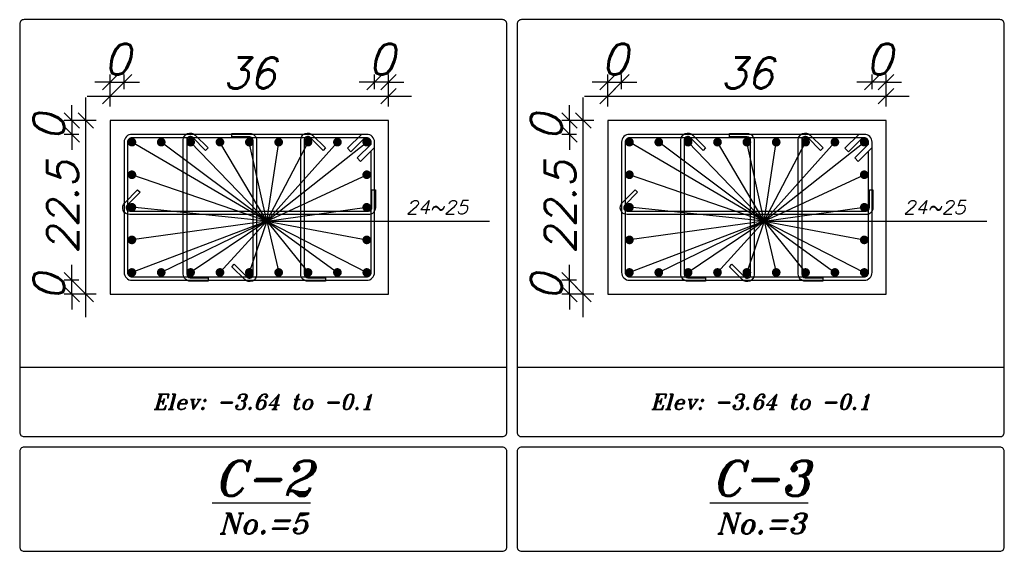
# Model space of a CAD drawing. Header units: inches. Extents: x 826 to 1034, y 702 to 834.
# Tile 11 of 93: x 922.93 to 929.32, y 712.33 to 715.79. Entities that reach past the tile are written whole.
import ezdxf
from ezdxf.enums import TextEntityAlignment as Align

# ---------------------------------------------------------------- set-up
doc = ezdxf.new("R2010")
doc.units = ezdxf.units.IN
doc.header["$MEASUREMENT"] = 0
doc.layers.add('SAZE_DRAWINGS', color=7, linetype='Continuous')
doc.styles.add('SAZE_STYLE', font='romansp.shx', dxfattribs={"oblique": 15})
doc.styles.add('SAZE_STYLE1', font='romant.shx', dxfattribs={"oblique": 15})
doc.dimstyles.new('SAZE_DIM_STYLE', dxfattribs={"dimtxt": 0.2, "dimasz": 0.2, "dimexe": 0.1, "dimexo": 0.05, "dimgap": 0.05, "dimtad": 0, "dimzin": 0, "dimdsep": 46, "dimtxsty": 'SAZE_STYLE', "dimcen": 0.09, "dimclrd": 2, "dimclre": 2, "dimclrt": 3, "dimadec": 0, "dimazin": 0, "dimtfac": 1, "dimtdec": 4, "dimtix": 1, "dimtmove": 1, "dimatfit": 3, "dimfxl": 1, "dimtolj": 1, "dimtzin": 0, "dimarcsym": 0})

# ---------------------------------------------------------------- blocks, each defined once
blk = doc.blocks.new('_Oblique')
at = {"color": 0, "linetype": 'ByBlock', "lineweight": -2}
blk.add_line((-0.5, -0.5), (0.5, 0.5), dxfattribs=at)
blk = doc.blocks.new('*D3553')
at = {"layer": 'Defpoints', "color": 0, "transparency": 16777216}
for p in [(923.6063, 715.3818), (923.5159, 715.3366), (923.6063, 715.3366)]:
    blk.add_point(p, dxfattribs=at)
at = {"layer": 'SAZE_DRAWINGS', "color": 2, "lineweight": -2, "transparency": 16777216}
for p, q in [((923.5159, 715.3366), (923.5159, 715.4318)), ((923.6063, 715.3366), (923.6063, 715.4318)), ((923.5159, 715.3818), (923.4159, 715.3818)), ((923.5159, 715.3818), (923.6063, 715.3818)), ((923.6063, 715.3818), (923.7063, 715.3818))]:
    blk.add_line(p, q, dxfattribs=at)
at = {"layer": 'SAZE_DRAWINGS', "color": 2, "lineweight": -2, "transparency": 16777216, "xscale": 0.1, "yscale": 0.1, "zscale": 0.1}
blk.add_blockref('_Oblique', (923.5159, 715.3818), dxfattribs=at)
at = {"layer": 'SAZE_DRAWINGS', "color": 2, "lineweight": -2, "transparency": 16777216, "xscale": 0.1, "yscale": 0.1, "zscale": 0.1, "rotation": 180}
blk.add_blockref('_Oblique', (923.6063, 715.3818), dxfattribs=at)
at = {"layer": 'SAZE_DRAWINGS', "color": 3, "transparency": 16777216, "insert": (923.5611, 715.5318), "char_height": 0.2, "attachment_point": 5, "style": 'SAZE_STYLE'}
blk.add_mtext('\\A1;0', dxfattribs=at)
blk = doc.blocks.new('*D3554')
at = {"layer": 'Defpoints', "color": 0, "transparency": 16777216}
for p in [(925.3226, 715.2914), (923.5159, 715.2237), (925.3226, 715.2237)]:
    blk.add_point(p, dxfattribs=at)
at = {"layer": 'SAZE_DRAWINGS', "color": 2, "lineweight": -2, "transparency": 16777216}
for p, q in [((923.3659, 715.2914), (925.4726, 715.2914)), ((923.5159, 715.2237), (923.5159, 715.3414)), ((925.3226, 715.2237), (925.3226, 715.3414))]:
    blk.add_line(p, q, dxfattribs=at)
at = {"layer": 'SAZE_DRAWINGS', "color": 2, "lineweight": -2, "transparency": 16777216, "xscale": 0.1, "yscale": 0.1, "zscale": 0.1, "rotation": 180}
blk.add_blockref('_Oblique', (923.5159, 715.2914), dxfattribs=at)
at = {"layer": 'SAZE_DRAWINGS', "color": 2, "lineweight": -2, "transparency": 16777216, "xscale": 0.1, "yscale": 0.1, "zscale": 0.1}
blk.add_blockref('_Oblique', (925.3226, 715.2914), dxfattribs=at)
at = {"layer": 'SAZE_DRAWINGS', "color": 3, "transparency": 16777216, "insert": (924.4192, 715.4414), "char_height": 0.2, "attachment_point": 5, "style": 'SAZE_STYLE'}
blk.add_mtext('\\A1;36', dxfattribs=at)
blk = doc.blocks.new('*D3555')
at = {"layer": 'Defpoints', "color": 0, "transparency": 16777216}
for p in [(925.2322, 715.3818), (925.2322, 715.3366), (925.3226, 715.3366)]:
    blk.add_point(p, dxfattribs=at)
at = {"layer": 'SAZE_DRAWINGS', "color": 2, "lineweight": -2, "transparency": 16777216}
for p, q in [((925.2322, 715.3366), (925.2322, 715.4318)), ((925.3226, 715.3366), (925.3226, 715.4318)), ((925.2322, 715.3818), (925.1322, 715.3818)), ((925.3226, 715.3818), (925.2322, 715.3818)), ((925.3226, 715.3818), (925.4226, 715.3818))]:
    blk.add_line(p, q, dxfattribs=at)
at = {"layer": 'SAZE_DRAWINGS', "color": 2, "lineweight": -2, "transparency": 16777216, "xscale": 0.1, "yscale": 0.1, "zscale": 0.1}
blk.add_blockref('_Oblique', (925.2322, 715.3818), dxfattribs=at)
at = {"layer": 'SAZE_DRAWINGS', "color": 2, "lineweight": -2, "transparency": 16777216, "xscale": 0.1, "yscale": 0.1, "zscale": 0.1, "rotation": 180}
blk.add_blockref('_Oblique', (925.3226, 715.3818), dxfattribs=at)
at = {"layer": 'SAZE_DRAWINGS', "color": 3, "transparency": 16777216, "insert": (925.2774, 715.5318), "char_height": 0.2, "attachment_point": 5, "style": 'SAZE_STYLE'}
blk.add_mtext('\\A1;0', dxfattribs=at)
blk = doc.blocks.new('*D3556')
at = {"layer": 'Defpoints', "color": 0, "transparency": 16777216}
for p in [(923.2675, 714.0945), (923.3127, 714.0945), (923.3127, 714.0042)]:
    blk.add_point(p, dxfattribs=at)
at = {"layer": 'SAZE_DRAWINGS', "color": 2, "lineweight": -2, "transparency": 16777216}
for p, q in [((923.2675, 714.0945), (923.2675, 714.1945)), ((923.3127, 714.0945), (923.2175, 714.0945)), ((923.2675, 714.0042), (923.2675, 714.0945)), ((923.3127, 714.0042), (923.2175, 714.0042)), ((923.2675, 714.0042), (923.2675, 713.9042))]:
    blk.add_line(p, q, dxfattribs=at)
at = {"layer": 'SAZE_DRAWINGS', "color": 2, "lineweight": -2, "transparency": 16777216, "xscale": 0.1, "yscale": 0.1, "zscale": 0.1}
for p, rotation in [((923.2675, 714.0945), 270), ((923.2675, 714.0042), 90)]:
    blk.add_blockref('_Oblique', p, dxfattribs=dict(at, rotation=rotation))
at = {"layer": 'SAZE_DRAWINGS', "color": 3, "transparency": 16777216, "insert": (923.1175, 714.0494), "char_height": 0.2, "attachment_point": 5, "rotation": 90, "style": 'SAZE_STYLE'}
blk.add_mtext('\\A1;0', dxfattribs=at)
blk = doc.blocks.new('*D3557')
at = {"layer": 'Defpoints', "color": 0, "transparency": 16777216}
for p in [(923.3578, 715.1334), (923.4256, 715.1334), (923.4256, 714.0042)]:
    blk.add_point(p, dxfattribs=at)
at = {"layer": 'SAZE_DRAWINGS', "color": 2, "lineweight": -2, "transparency": 16777216}
for p, q in [((923.3578, 713.8542), (923.3578, 715.2834)), ((923.4256, 715.1334), (923.3078, 715.1334)), ((923.4256, 714.0042), (923.3078, 714.0042))]:
    blk.add_line(p, q, dxfattribs=at)
at = {"layer": 'SAZE_DRAWINGS', "color": 2, "lineweight": -2, "transparency": 16777216, "xscale": 0.1, "yscale": 0.1, "zscale": 0.1}
for p, rotation in [((923.3578, 715.1334), 90), ((923.3578, 714.0042), 270)]:
    blk.add_blockref('_Oblique', p, dxfattribs=dict(at, rotation=rotation))
at = {"layer": 'SAZE_DRAWINGS', "color": 3, "transparency": 16777216, "insert": (923.2078, 714.5688), "char_height": 0.2, "attachment_point": 5, "rotation": 90, "style": 'SAZE_STYLE'}
blk.add_mtext('\\A1;22.5', dxfattribs=at)
blk = doc.blocks.new('*D3558')
at = {"layer": 'Defpoints', "color": 0, "transparency": 16777216}
for p in [(923.3127, 715.1334), (923.2675, 715.043), (923.3127, 715.043)]:
    blk.add_point(p, dxfattribs=at)
at = {"layer": 'SAZE_DRAWINGS', "color": 2, "lineweight": -2, "transparency": 16777216}
for p, q in [((923.2675, 715.1334), (923.2675, 715.2334)), ((923.3127, 715.1334), (923.2175, 715.1334)), ((923.2675, 715.1334), (923.2675, 715.043)), ((923.3127, 715.043), (923.2175, 715.043)), ((923.2675, 715.043), (923.2675, 714.943))]:
    blk.add_line(p, q, dxfattribs=at)
at = {"layer": 'SAZE_DRAWINGS', "color": 2, "lineweight": -2, "transparency": 16777216, "xscale": 0.1, "yscale": 0.1, "zscale": 0.1}
for p, rotation in [((923.2675, 715.1334), 270), ((923.2675, 715.043), 90)]:
    blk.add_blockref('_Oblique', p, dxfattribs=dict(at, rotation=rotation))
at = {"layer": 'SAZE_DRAWINGS', "color": 3, "transparency": 16777216, "insert": (923.1175, 715.0882), "char_height": 0.2, "attachment_point": 5, "rotation": 90, "style": 'SAZE_STYLE'}
blk.add_mtext('\\A1;0', dxfattribs=at)
blk = doc.blocks.new('*D3804')
at = {"layer": 'Defpoints', "color": 0, "transparency": 16777216}
for p in [(926.8356, 715.3818), (926.7453, 715.3366), (926.8356, 715.3366)]:
    blk.add_point(p, dxfattribs=at)
at = {"layer": 'SAZE_DRAWINGS', "color": 2, "lineweight": -2, "transparency": 16777216}
for p, q in [((926.7453, 715.3366), (926.7453, 715.4318)), ((926.8356, 715.3366), (926.8356, 715.4318)), ((926.7453, 715.3818), (926.6453, 715.3818)), ((926.7453, 715.3818), (926.8356, 715.3818)), ((926.8356, 715.3818), (926.9356, 715.3818))]:
    blk.add_line(p, q, dxfattribs=at)
at = {"layer": 'SAZE_DRAWINGS', "color": 2, "lineweight": -2, "transparency": 16777216, "xscale": 0.1, "yscale": 0.1, "zscale": 0.1}
blk.add_blockref('_Oblique', (926.7453, 715.3818), dxfattribs=at)
at = {"layer": 'SAZE_DRAWINGS', "color": 2, "lineweight": -2, "transparency": 16777216, "xscale": 0.1, "yscale": 0.1, "zscale": 0.1, "rotation": 180}
blk.add_blockref('_Oblique', (926.8356, 715.3818), dxfattribs=at)
at = {"layer": 'SAZE_DRAWINGS', "color": 3, "transparency": 16777216, "insert": (926.7905, 715.5318), "char_height": 0.2, "attachment_point": 5, "style": 'SAZE_STYLE'}
blk.add_mtext('\\A1;0', dxfattribs=at)
blk = doc.blocks.new('*D3805')
at = {"layer": 'Defpoints', "color": 0, "transparency": 16777216}
for p in [(928.5519, 715.2914), (926.7453, 715.2237), (928.5519, 715.2237)]:
    blk.add_point(p, dxfattribs=at)
at = {"layer": 'SAZE_DRAWINGS', "color": 2, "lineweight": -2, "transparency": 16777216}
for p, q in [((926.5953, 715.2914), (928.7019, 715.2914)), ((926.7453, 715.2237), (926.7453, 715.3414)), ((928.5519, 715.2237), (928.5519, 715.3414))]:
    blk.add_line(p, q, dxfattribs=at)
at = {"layer": 'SAZE_DRAWINGS', "color": 2, "lineweight": -2, "transparency": 16777216, "xscale": 0.1, "yscale": 0.1, "zscale": 0.1, "rotation": 180}
blk.add_blockref('_Oblique', (926.7453, 715.2914), dxfattribs=at)
at = {"layer": 'SAZE_DRAWINGS', "color": 2, "lineweight": -2, "transparency": 16777216, "xscale": 0.1, "yscale": 0.1, "zscale": 0.1}
blk.add_blockref('_Oblique', (928.5519, 715.2914), dxfattribs=at)
at = {"layer": 'SAZE_DRAWINGS', "color": 3, "transparency": 16777216, "insert": (927.6486, 715.4414), "char_height": 0.2, "attachment_point": 5, "style": 'SAZE_STYLE'}
blk.add_mtext('\\A1;36', dxfattribs=at)
blk = doc.blocks.new('*D3806')
at = {"layer": 'Defpoints', "color": 0, "transparency": 16777216}
for p in [(928.4616, 715.3818), (928.4616, 715.3366), (928.5519, 715.3366)]:
    blk.add_point(p, dxfattribs=at)
at = {"layer": 'SAZE_DRAWINGS', "color": 2, "lineweight": -2, "transparency": 16777216}
for p, q in [((928.4616, 715.3366), (928.4616, 715.4318)), ((928.5519, 715.3366), (928.5519, 715.4318)), ((928.4616, 715.3818), (928.3616, 715.3818)), ((928.5519, 715.3818), (928.4616, 715.3818)), ((928.5519, 715.3818), (928.6519, 715.3818))]:
    blk.add_line(p, q, dxfattribs=at)
at = {"layer": 'SAZE_DRAWINGS', "color": 2, "lineweight": -2, "transparency": 16777216, "xscale": 0.1, "yscale": 0.1, "zscale": 0.1}
blk.add_blockref('_Oblique', (928.4616, 715.3818), dxfattribs=at)
at = {"layer": 'SAZE_DRAWINGS', "color": 2, "lineweight": -2, "transparency": 16777216, "xscale": 0.1, "yscale": 0.1, "zscale": 0.1, "rotation": 180}
blk.add_blockref('_Oblique', (928.5519, 715.3818), dxfattribs=at)
at = {"layer": 'SAZE_DRAWINGS', "color": 3, "transparency": 16777216, "insert": (928.5068, 715.5318), "char_height": 0.2, "attachment_point": 5, "style": 'SAZE_STYLE'}
blk.add_mtext('\\A1;0', dxfattribs=at)
blk = doc.blocks.new('*D3807')
at = {"layer": 'Defpoints', "color": 0, "transparency": 16777216}
for p in [(926.4969, 714.0945), (926.542, 714.0945), (926.542, 714.0042)]:
    blk.add_point(p, dxfattribs=at)
at = {"layer": 'SAZE_DRAWINGS', "color": 2, "lineweight": -2, "transparency": 16777216}
for p, q in [((926.4969, 714.0945), (926.4969, 714.1945)), ((926.542, 714.0945), (926.4469, 714.0945)), ((926.4969, 714.0042), (926.4969, 714.0945)), ((926.542, 714.0042), (926.4469, 714.0042)), ((926.4969, 714.0042), (926.4969, 713.9042))]:
    blk.add_line(p, q, dxfattribs=at)
at = {"layer": 'SAZE_DRAWINGS', "color": 2, "lineweight": -2, "transparency": 16777216, "xscale": 0.1, "yscale": 0.1, "zscale": 0.1}
for p, rotation in [((926.4969, 714.0945), 270), ((926.4969, 714.0042), 90)]:
    blk.add_blockref('_Oblique', p, dxfattribs=dict(at, rotation=rotation))
at = {"layer": 'SAZE_DRAWINGS', "color": 3, "transparency": 16777216, "insert": (926.3469, 714.0494), "char_height": 0.2, "attachment_point": 5, "rotation": 90, "style": 'SAZE_STYLE'}
blk.add_mtext('\\A1;0', dxfattribs=at)
blk = doc.blocks.new('*D3808')
at = {"layer": 'Defpoints', "color": 0, "transparency": 16777216}
for p in [(926.5872, 715.1334), (926.655, 715.1334), (926.655, 714.0042)]:
    blk.add_point(p, dxfattribs=at)
at = {"layer": 'SAZE_DRAWINGS', "color": 2, "lineweight": -2, "transparency": 16777216}
for p, q in [((926.5872, 713.8542), (926.5872, 715.2834)), ((926.655, 715.1334), (926.5372, 715.1334)), ((926.655, 714.0042), (926.5372, 714.0042))]:
    blk.add_line(p, q, dxfattribs=at)
at = {"layer": 'SAZE_DRAWINGS', "color": 2, "lineweight": -2, "transparency": 16777216, "xscale": 0.1, "yscale": 0.1, "zscale": 0.1}
for p, rotation in [((926.5872, 715.1334), 90), ((926.5872, 714.0042), 270)]:
    blk.add_blockref('_Oblique', p, dxfattribs=dict(at, rotation=rotation))
at = {"layer": 'SAZE_DRAWINGS', "color": 3, "transparency": 16777216, "insert": (926.4372, 714.5688), "char_height": 0.2, "attachment_point": 5, "rotation": 90, "style": 'SAZE_STYLE'}
blk.add_mtext('\\A1;22.5', dxfattribs=at)
blk = doc.blocks.new('*D3809')
at = {"layer": 'Defpoints', "color": 0, "transparency": 16777216}
for p in [(926.542, 715.1334), (926.4969, 715.043), (926.542, 715.043)]:
    blk.add_point(p, dxfattribs=at)
at = {"layer": 'SAZE_DRAWINGS', "color": 2, "lineweight": -2, "transparency": 16777216}
for p, q in [((926.4969, 715.1334), (926.4969, 715.2334)), ((926.542, 715.1334), (926.4469, 715.1334)), ((926.4969, 715.1334), (926.4969, 715.043)), ((926.542, 715.043), (926.4469, 715.043)), ((926.4969, 715.043), (926.4969, 714.943))]:
    blk.add_line(p, q, dxfattribs=at)
at = {"layer": 'SAZE_DRAWINGS', "color": 2, "lineweight": -2, "transparency": 16777216, "xscale": 0.1, "yscale": 0.1, "zscale": 0.1}
for p, rotation in [((926.4969, 715.1334), 270), ((926.4969, 715.043), 90)]:
    blk.add_blockref('_Oblique', p, dxfattribs=dict(at, rotation=rotation))
at = {"layer": 'SAZE_DRAWINGS', "color": 3, "transparency": 16777216, "insert": (926.3469, 715.0882), "char_height": 0.2, "attachment_point": 5, "rotation": 90, "style": 'SAZE_STYLE'}
blk.add_mtext('\\A1;0', dxfattribs=at)

msp = doc.modelspace()

# ---------------------------------------------------------------- linework, layer by layer
at = {"layer": 'SAZE_DRAWINGS', "color": 2}
for p, q in [((924.5322, 714.4785), (923.6571, 714.9922)), ((924.5322, 714.4785), (923.8476, 714.9922)), ((924.5322, 714.4785), (924.0382, 714.9922)), ((924.5322, 714.4785), (924.2287, 714.9922)), ((924.5322, 714.4785), (924.4192, 714.9922)), ((924.5322, 714.4785), (924.6098, 714.9922)), ((924.5322, 714.4785), (924.8003, 714.9922)), ((924.5322, 714.4785), (924.9909, 714.9922)), ((924.5322, 714.4785), (925.1814, 714.9922)), ((927.7615, 714.4785), (926.8864, 714.9922)), ((927.7615, 714.4785), (927.077, 714.9922)), ((927.7615, 714.4785), (927.2675, 714.9922)), ((927.7615, 714.4785), (927.4581, 714.9922)), ((927.7615, 714.4785), (927.6486, 714.9922)), ((927.7615, 714.4785), (927.8392, 714.9922)), ((927.7615, 714.4785), (928.0297, 714.9922)), ((927.7615, 714.4785), (928.2202, 714.9922)), ((927.7615, 714.4785), (928.4108, 714.9922)), ((924.5322, 714.4785), (923.6571, 714.7805)), ((924.5322, 714.4785), (925.1814, 714.7805)), ((927.7615, 714.4785), (926.8864, 714.7805)), ((927.7615, 714.4785), (928.4108, 714.7805)), ((924.5322, 714.4785), (923.6571, 714.5688)), ((924.5322, 714.4785), (925.1814, 714.5688)), ((927.7615, 714.4785), (926.8864, 714.5688)), ((927.7615, 714.4785), (928.4108, 714.5688)), ((924.5322, 714.4785), (923.6571, 714.1454)), ((924.5322, 714.4785), (923.6571, 714.3571)), ((924.5322, 714.4785), (923.8476, 714.1454)), ((924.5322, 714.4785), (924.0382, 714.1454)), ((924.5322, 714.4785), (924.2287, 714.1454)), ((924.5322, 714.4785), (924.4192, 714.1454)), ((924.5322, 714.4785), (925.9775, 714.4785)), ((924.5322, 714.4785), (924.6098, 714.1454)), ((924.5322, 714.4785), (924.8003, 714.1454)), ((924.5322, 714.4785), (924.9909, 714.1454)), ((924.5322, 714.4785), (925.1814, 714.1454)), ((924.5322, 714.4785), (925.1814, 714.3571)), ((927.7615, 714.4785), (926.8864, 714.1454)), ((927.7615, 714.4785), (926.8864, 714.3571)), ((927.7615, 714.4785), (927.077, 714.1454)), ((927.7615, 714.4785), (927.2675, 714.1454)), ((927.7615, 714.4785), (927.4581, 714.1454)), ((927.7615, 714.4785), (927.6486, 714.1454)), ((927.7615, 714.4785), (929.2068, 714.4785)), ((927.7615, 714.4785), (927.8392, 714.1454)), ((927.7615, 714.4785), (928.0297, 714.1454)), ((927.7615, 714.4785), (928.2202, 714.1454)), ((927.7615, 714.4785), (928.4108, 714.1454)), ((927.7615, 714.4785), (928.4108, 714.3571))]:
    msp.add_line(p, q, dxfattribs=at)
at = {"layer": 'SAZE_DRAWINGS', "color": 8}
for p, q in [((922.9288, 713.53), (926.0904, 713.53)), ((926.1581, 713.53), (929.3198, 713.53))]:
    msp.add_line(p, q, dxfattribs=at)
for points in [[(922.957, 713.0783), (926.0622, 713.0783, 0.414214), (926.0904, 713.1065), (926.0904, 715.76, 0.414214), (926.0622, 715.7883), (922.957, 715.7883, 0.414214), (922.9288, 715.76), (922.9288, 713.1065, 0.414214)], [(926.1864, 713.0783), (929.2915, 713.0783, 0.414214), (929.3198, 713.1065), (929.3198, 715.76, 0.414214), (929.2915, 715.7883), (926.1864, 715.7883, 0.414214), (926.1581, 715.76), (926.1581, 713.1065, 0.414214)]]:
    msp.add_lwpolyline(points, format="xyb", close=True, dxfattribs=at)
at = {"layer": 'SAZE_DRAWINGS', "color": 3}
for points in [[(923.5159, 714.0042), (925.3226, 714.0042), (925.3226, 715.1334), (923.5159, 715.1334)], [(926.7453, 714.0042), (928.5519, 714.0042), (928.5519, 715.1334), (926.7453, 715.1334)]]:
    msp.add_lwpolyline(points, close=True, dxfattribs=at)
at = {"layer": 'SAZE_DRAWINGS', "color": 4}
for points in [[(923.6571, 714.0945), (925.1814, 714.0945, 0.414214), (925.2322, 714.1454), (925.2322, 714.9922, 0.414214), (925.1814, 715.043), (923.6571, 715.043, 0.414214), (923.6063, 714.9922), (923.6063, 714.1454, 0.414214)], [(924.1511, 714.0889), (924.0359, 714.0889, -0.414214), (923.9907, 714.134), (923.9907, 715.0067, -0.668179), (924.0678, 715.0386), (924.1515, 714.955), (924.1355, 714.939), (924.0519, 715.0227, 0.668179), (924.0133, 715.0067), (924.0133, 714.134, 0.414214), (924.0359, 714.1115), (924.1511, 714.1115)], [(924.3063, 715.0487), (924.4215, 715.0487, -0.414214), (924.4667, 715.0035), (924.4667, 714.1309, -0.668179), (924.3896, 714.099), (924.3059, 714.1826), (924.3219, 714.1986), (924.4055, 714.1149, 0.668179), (924.4441, 714.1309), (924.4441, 715.0035, 0.414214), (924.4215, 715.0261), (924.3063, 715.0261)], [(924.9133, 714.0889), (924.7981, 714.0889, -0.414214), (924.7529, 714.134), (924.7529, 715.0067, -0.668179), (924.83, 715.0386), (924.9137, 714.955), (924.8977, 714.939), (924.8141, 715.0227, 0.668179), (924.7755, 715.0067), (924.7755, 714.134, 0.414214), (924.7981, 714.1115), (924.9133, 714.1115)], [(926.8864, 714.0945), (928.4108, 714.0945, 0.414214), (928.4616, 714.1454), (928.4616, 714.9922, 0.414214), (928.4108, 715.043), (926.8864, 715.043, 0.414214), (926.8356, 714.9922), (926.8356, 714.1454, 0.414214)], [(927.3804, 714.0889), (927.2653, 714.0889, -0.414214), (927.2201, 714.134), (927.2201, 715.0067, -0.668179), (927.2972, 715.0386), (927.3809, 714.955), (927.3649, 714.939), (927.2812, 715.0227, 0.668179), (927.2427, 715.0067), (927.2427, 714.134, 0.414214), (927.2653, 714.1115), (927.3804, 714.1115)], [(927.5357, 715.0487), (927.6509, 715.0487, -0.414214), (927.696, 715.0035), (927.696, 714.1309, -0.668179), (927.6189, 714.099), (927.5353, 714.1826), (927.5512, 714.1986), (927.6349, 714.1149, 0.668179), (927.6734, 714.1309), (927.6734, 715.0035, 0.414214), (927.6509, 715.0261), (927.5357, 715.0261)], [(928.1426, 714.0889), (928.0275, 714.0889, -0.414214), (927.9823, 714.134), (927.9823, 715.0067, -0.668179), (928.0594, 715.0386), (928.1431, 714.955), (928.1271, 714.939), (928.0434, 715.0227, 0.668179), (928.0049, 715.0067), (928.0049, 714.134, 0.414214), (928.0275, 714.1115), (928.1426, 714.1115)], [(925.2379, 714.6817), (925.2379, 714.5665, -0.414214), (925.1927, 714.5213), (923.6426, 714.5213, -0.668179), (923.6106, 714.5984), (923.6943, 714.6822), (923.7103, 714.6662), (923.6266, 714.5825, 0.668179), (923.6426, 714.5439), (925.1927, 714.5439, 0.414214), (925.2153, 714.5665), (925.2153, 714.6817)], [(928.4672, 714.6817), (928.4672, 714.5665, -0.414214), (928.4221, 714.5213), (926.8719, 714.5213, -0.668179), (926.84, 714.5984), (926.9237, 714.6822), (926.9397, 714.6662), (926.856, 714.5825, 0.668179), (926.8719, 714.5439), (928.4221, 714.5439, 0.414214), (928.4447, 714.5665), (928.4447, 714.6817)], [(922.957, 712.3331), (926.0622, 712.3331, 0.414214), (926.0904, 712.3613), (926.0904, 712.9823, 0.414214), (926.0622, 713.0106), (922.957, 713.0106, 0.414214), (922.9288, 712.9823), (922.9288, 712.3613, 0.414214)], [(926.1864, 712.3331), (929.2915, 712.3331, 0.414214), (929.3198, 712.3613), (929.3198, 712.9823, 0.414214), (929.2915, 713.0106), (926.1864, 713.0106, 0.414214), (926.1581, 712.9823), (926.1581, 712.3613, 0.414214)]]:
    msp.add_lwpolyline(points, format="xyb", close=True, dxfattribs=at)
for points in [[(925.169, 715.0205), (925.0787, 714.9301), (925.0561, 714.9527), (925.1464, 715.043)], [(928.3984, 715.0205), (928.308, 714.9301), (928.2855, 714.9527), (928.3758, 715.043)], [(925.2096, 714.9798), (925.1193, 714.8895), (925.1419, 714.8669), (925.2322, 714.9572)], [(928.439, 714.9798), (928.3487, 714.8895), (928.3713, 714.8669), (928.4616, 714.9572)]]:
    msp.add_lwpolyline(points, dxfattribs=at)
at = {"layer": 'SAZE_DRAWINGS', "color": 6, "const_width": 0.0282}
for points in [[(923.643, 714.9922, 1), (923.6712, 714.9922, 1)], [(923.8335, 714.9922, 1), (923.8617, 714.9922, 1)], [(924.024, 714.9922, 1), (924.0523, 714.9922, 1)], [(924.2146, 714.9922, 1), (924.2428, 714.9922, 1)], [(924.4051, 714.9922, 1), (924.4334, 714.9922, 1)], [(924.5957, 714.9922, 1), (924.6239, 714.9922, 1)], [(924.7862, 714.9922, 1), (924.8144, 714.9922, 1)], [(924.9768, 714.9922, 1), (925.005, 714.9922, 1)], [(925.1673, 714.9922, 1), (925.1955, 714.9922, 1)], [(926.8723, 714.9922, 1), (926.9006, 714.9922, 1)], [(927.0629, 714.9922, 1), (927.0911, 714.9922, 1)], [(927.2534, 714.9922, 1), (927.2816, 714.9922, 1)], [(927.444, 714.9922, 1), (927.4722, 714.9922, 1)], [(927.6345, 714.9922, 1), (927.6627, 714.9922, 1)], [(927.825, 714.9922, 1), (927.8533, 714.9922, 1)], [(928.0156, 714.9922, 1), (928.0438, 714.9922, 1)], [(928.2061, 714.9922, 1), (928.2344, 714.9922, 1)], [(928.3967, 714.9922, 1), (928.4249, 714.9922, 1)], [(923.643, 714.7805, 1), (923.6712, 714.7805, 1)], [(925.1673, 714.7805, 1), (925.1955, 714.7805, 1)], [(926.8723, 714.7805, 1), (926.9006, 714.7805, 1)], [(928.3967, 714.7805, 1), (928.4249, 714.7805, 1)], [(923.643, 714.5688, 1), (923.6712, 714.5688, 1)], [(925.1673, 714.5688, 1), (925.1955, 714.5688, 1)], [(926.8723, 714.5688, 1), (926.9006, 714.5688, 1)], [(928.3967, 714.5688, 1), (928.4249, 714.5688, 1)], [(923.643, 714.3571, 1), (923.6712, 714.3571, 1)], [(925.1673, 714.3571, 1), (925.1955, 714.3571, 1)], [(926.8723, 714.3571, 1), (926.9006, 714.3571, 1)], [(928.3967, 714.3571, 1), (928.4249, 714.3571, 1)], [(923.643, 714.1454, 1), (923.6712, 714.1454, 1)], [(923.8335, 714.1454, 1), (923.8617, 714.1454, 1)], [(924.024, 714.1454, 1), (924.0523, 714.1454, 1)], [(924.2146, 714.1454, 1), (924.2428, 714.1454, 1)], [(924.4051, 714.1454, 1), (924.4334, 714.1454, 1)], [(924.5957, 714.1454, 1), (924.6239, 714.1454, 1)], [(924.7862, 714.1454, 1), (924.8144, 714.1454, 1)], [(924.9768, 714.1454, 1), (925.005, 714.1454, 1)], [(925.1673, 714.1454, 1), (925.1955, 714.1454, 1)], [(926.8723, 714.1454, 1), (926.9006, 714.1454, 1)], [(927.0629, 714.1454, 1), (927.0911, 714.1454, 1)], [(927.2534, 714.1454, 1), (927.2816, 714.1454, 1)], [(927.444, 714.1454, 1), (927.4722, 714.1454, 1)], [(927.6345, 714.1454, 1), (927.6627, 714.1454, 1)], [(927.825, 714.1454, 1), (927.8533, 714.1454, 1)], [(928.0156, 714.1454, 1), (928.0438, 714.1454, 1)], [(928.2061, 714.1454, 1), (928.2344, 714.1454, 1)], [(928.3967, 714.1454, 1), (928.4249, 714.1454, 1)]]:
    msp.add_lwpolyline(points, format="xyb", close=True, dxfattribs=at)
at = {"layer": 'SAZE_DRAWINGS', "color": 4}
for points in [[(925.2096, 714.9798), (925.2096, 714.9922, 0.414214), (925.1814, 715.0205), (923.6571, 715.0205, 0.414214), (923.6288, 714.9922), (923.6288, 714.1454, 0.414214), (923.6571, 714.1171), (925.1814, 714.1171, 0.414214), (925.2096, 714.1454), (925.2096, 714.9346)], [(928.439, 714.9798), (928.439, 714.9922, 0.414214), (928.4108, 715.0205), (926.8864, 715.0205, 0.414214), (926.8582, 714.9922), (926.8582, 714.1454, 0.414214), (926.8864, 714.1171), (928.4108, 714.1171, 0.414214), (928.439, 714.1454), (928.439, 714.9346)]]:
    msp.add_lwpolyline(points, format="xyb", dxfattribs=at)

# ---------------------------------------------------------------- texts
at = {"layer": 'SAZE_DRAWINGS', "color": 2, "style": 'SAZE_STYLE', "oblique": 15}
for p in [(925.4355, 714.5236), (928.6648, 714.5236)]:
    msp.add_text('24~25', height=0.09033, dxfattribs=at).set_placement(p)
at = {"layer": 'SAZE_DRAWINGS', "color": 2, "style": 'SAZE_STYLE1', "oblique": 15}
for s, height, p in [('Elev: -3.64 to -0.1', 0.099365, (924.5096, 713.3041)), ('Elev: -3.64 to -0.1', 0.099365, (927.7389, 713.3041)), ('No.=5', 0.1355, (924.5096, 712.5137)), ('No.=3', 0.1355, (927.7389, 712.5137))]:
    msp.add_text(s, height=height, dxfattribs=at).set_placement(p, align=Align.MIDDLE_CENTER)
at = {"layer": 'SAZE_DRAWINGS', "color": 4, "style": 'SAZE_STYLE1', "oblique": 15}
for s, p in [('%%UC-2', (924.5096, 712.8073)), ('%%UC-3', (927.7389, 712.8073))]:
    msp.add_text(s, height=0.22583, dxfattribs=at).set_placement(p, align=Align.MIDDLE_CENTER)

# ---------------------------------------------------------------- dimensions: what is measured, and where the dimension line sits
at = {"layer": 'SAZE_DRAWINGS', "color": 2}
for base, p1, p2, override, picture, middle in [((923.6063, 715.3818), (923.5159, 715.3366), (923.6063, 715.3366), {"dimtxt": 0.2, "dimasz": 0.1, "dimexe": 0.05, "dimexo": 0, "dimgap": 0.05, "dimtad": 1, "dimtoh": 1, "dimdec": 1, "dimlfac": 20, "dimrnd": 4, "dimzin": 8, "dimblk": 'Oblique', "dimdle": 0.15, "dimclrd": 2, "dimclre": 2, "dimclrt": 3}, '*D3553', (923.5611, 715.5318)), ((925.2322, 715.3818), (925.3226, 715.3366), (925.2322, 715.3366), {"dimtxt": 0.2, "dimasz": 0.1, "dimexe": 0.05, "dimexo": 0, "dimgap": 0.05, "dimtad": 1, "dimtoh": 1, "dimdec": 1, "dimlfac": 20, "dimrnd": 4, "dimzin": 8, "dimblk": 'Oblique', "dimdle": 0.15, "dimclrd": 2, "dimclre": 2, "dimclrt": 3}, '*D3555', (925.2774, 715.5318)), ((926.8356, 715.3818), (926.7453, 715.3366), (926.8356, 715.3366), {"dimtxt": 0.2, "dimasz": 0.1, "dimexe": 0.05, "dimexo": 0, "dimgap": 0.05, "dimtad": 1, "dimtoh": 1, "dimdec": 1, "dimlfac": 20, "dimrnd": 4, "dimzin": 8, "dimblk": 'Oblique', "dimdle": 0.15, "dimclrd": 2, "dimclre": 2, "dimclrt": 3}, '*D3804', (926.7905, 715.5318)), ((928.4616, 715.3818), (928.5519, 715.3366), (928.4616, 715.3366), {"dimtxt": 0.2, "dimasz": 0.1, "dimexe": 0.05, "dimexo": 0, "dimgap": 0.05, "dimtad": 1, "dimtoh": 1, "dimdec": 1, "dimlfac": 20, "dimrnd": 4, "dimzin": 8, "dimblk": 'Oblique', "dimdle": 0.15, "dimclrd": 2, "dimclre": 2, "dimclrt": 3}, '*D3806', (928.5068, 715.5318)), ((925.3226, 715.2914), (923.5159, 715.2237), (925.3226, 715.2237), {"dimtxt": 0.2, "dimasz": 0.1, "dimexe": 0.05, "dimexo": 0, "dimgap": 0.05, "dimtad": 1, "dimtoh": 1, "dimdec": 1, "dimlfac": 20, "dimrnd": 0.5, "dimzin": 8, "dimblk": 'Oblique', "dimdle": 0.15, "dimclrd": 2, "dimclre": 2, "dimclrt": 3}, '*D3554', (924.4192, 715.4414)), ((928.5519, 715.2914), (926.7453, 715.2237), (928.5519, 715.2237), {"dimtxt": 0.2, "dimasz": 0.1, "dimexe": 0.05, "dimexo": 0, "dimgap": 0.05, "dimtad": 1, "dimtoh": 1, "dimdec": 1, "dimlfac": 20, "dimrnd": 0.5, "dimzin": 8, "dimblk": 'Oblique', "dimdle": 0.15, "dimclrd": 2, "dimclre": 2, "dimclrt": 3}, '*D3805', (927.6486, 715.4414))]:
    dim = msp.add_linear_dim(base=base, p1=p1, p2=p2, dimstyle='SAZE_DIM_STYLE', override=override, dxfattribs=at)
    dim.commit()
    dim.dimension.update_dxf_attribs({"geometry": picture, "text_midpoint": middle})
for base, p1, p2, override, picture, middle in [((923.3578, 715.1334), (923.4256, 714.0042), (923.4256, 715.1334), {"dimtxt": 0.2, "dimasz": 0.1, "dimexe": 0.05, "dimexo": 0, "dimgap": 0.05, "dimtad": 1, "dimtoh": 1, "dimdec": 1, "dimlfac": 20, "dimrnd": 0.5, "dimzin": 8, "dimblk": 'Oblique', "dimdle": 0.15, "dimclrd": 2, "dimclre": 2, "dimclrt": 3}, '*D3557', (923.2078, 714.5688)), ((926.5872, 715.1334), (926.655, 714.0042), (926.655, 715.1334), {"dimtxt": 0.2, "dimasz": 0.1, "dimexe": 0.05, "dimexo": 0, "dimgap": 0.05, "dimtad": 1, "dimtoh": 1, "dimdec": 1, "dimlfac": 20, "dimrnd": 0.5, "dimzin": 8, "dimblk": 'Oblique', "dimdle": 0.15, "dimclrd": 2, "dimclre": 2, "dimclrt": 3}, '*D3808', (926.4372, 714.5688)), ((923.2675, 715.043), (923.3127, 715.1334), (923.3127, 715.043), {"dimtxt": 0.2, "dimasz": 0.1, "dimexe": 0.05, "dimexo": 0, "dimgap": 0.05, "dimtad": 1, "dimtoh": 1, "dimdec": 1, "dimlfac": 20, "dimrnd": 4, "dimzin": 8, "dimblk": 'Oblique', "dimdle": 0.15, "dimclrd": 2, "dimclre": 2, "dimclrt": 3}, '*D3558', (923.1175, 715.0882)), ((926.4969, 715.043), (926.542, 715.1334), (926.542, 715.043), {"dimtxt": 0.2, "dimasz": 0.1, "dimexe": 0.05, "dimexo": 0, "dimgap": 0.05, "dimtad": 1, "dimtoh": 1, "dimdec": 1, "dimlfac": 20, "dimrnd": 4, "dimzin": 8, "dimblk": 'Oblique', "dimdle": 0.15, "dimclrd": 2, "dimclre": 2, "dimclrt": 3}, '*D3809', (926.3469, 715.0882)), ((923.2675, 714.0945), (923.3127, 714.0042), (923.3127, 714.0945), {"dimtxt": 0.2, "dimasz": 0.1, "dimexe": 0.05, "dimexo": 0, "dimgap": 0.05, "dimtad": 1, "dimtoh": 1, "dimdec": 1, "dimlfac": 20, "dimrnd": 4, "dimzin": 8, "dimblk": 'Oblique', "dimdle": 0.15, "dimclrd": 2, "dimclre": 2, "dimclrt": 3}, '*D3556', (923.1175, 714.0494)), ((926.4969, 714.0945), (926.542, 714.0042), (926.542, 714.0945), {"dimtxt": 0.2, "dimasz": 0.1, "dimexe": 0.05, "dimexo": 0, "dimgap": 0.05, "dimtad": 1, "dimtoh": 1, "dimdec": 1, "dimlfac": 20, "dimrnd": 4, "dimzin": 8, "dimblk": 'Oblique', "dimdle": 0.15, "dimclrd": 2, "dimclre": 2, "dimclrt": 3}, '*D3807', (926.3469, 714.0494))]:
    dim = msp.add_linear_dim(base=base, p1=p1, p2=p2, angle=90, dimstyle='SAZE_DIM_STYLE', override=override, dxfattribs=at)
    dim.commit()
    dim.dimension.update_dxf_attribs({"geometry": picture, "text_midpoint": middle})

doc.saveas('drawing.dxf')
